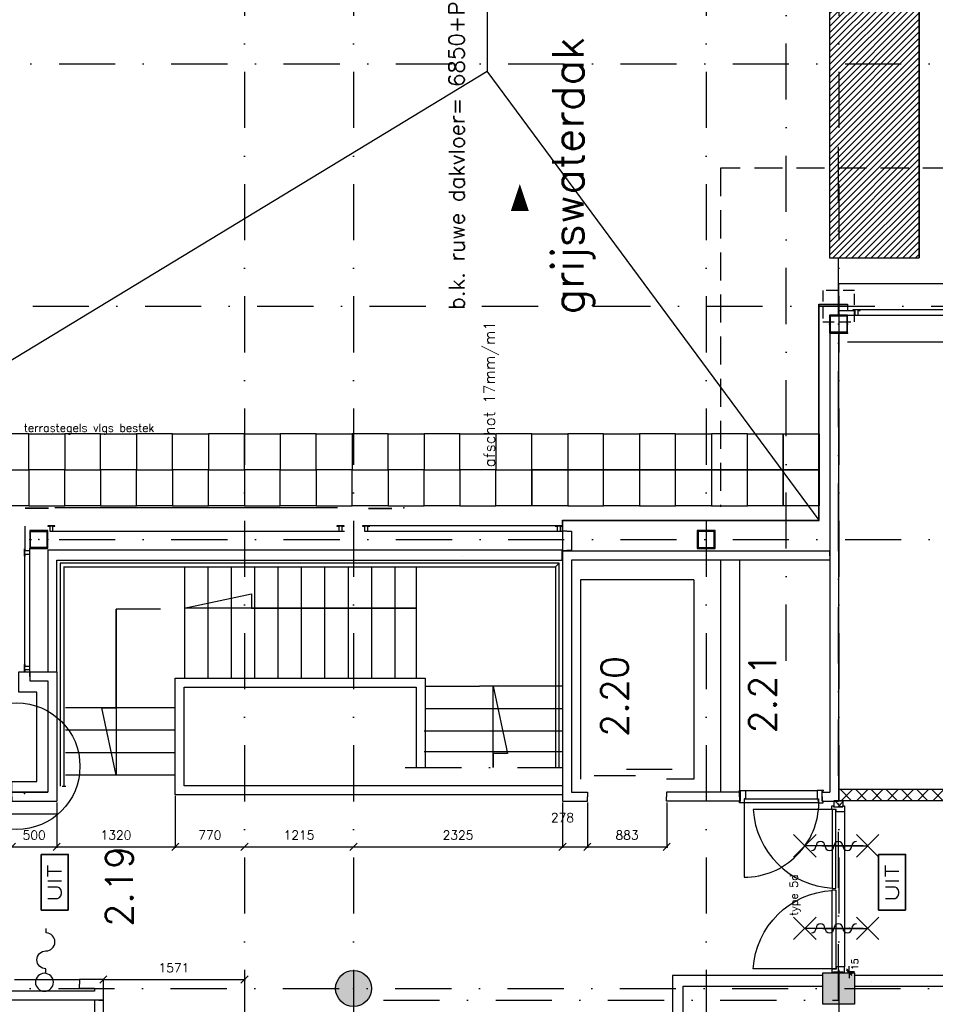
# Model space of a CAD drawing. Extents: x -33346 to 151546, y -8083 to 129543.
# Tile 30 of 68: x 40265 to 50458, y 37471 to 48437. Entities that reach past the tile are written whole.
import ezdxf
from ezdxf.enums import TextEntityAlignment as Align

# ---------------------------------------------------------------- set-up
doc = ezdxf.new("R2010")
doc.units = 0
doc.header["$LTSCALE"] = 50
doc.header["$MEASUREMENT"] = 0
doc.header["$PDSIZE"] = -1
for name, pattern in [('DASHDOT', [25, 12.5, -6.25, 0, -6.25]), ('DASHED', [0.75, 0.5, -0.25]), ('HIDDEN', [9.375, 6.25, -3.125]), ('XREF2$0$DASHDOT', [25, 12.5, -6.25, 0, -6.25])]:
    doc.linetypes.add(name, pattern=pattern)
doc.layers.get('0').update_dxf_attribs({"linetype": 'CONTINUOUS'})
doc.layers.get('DEFPOINTS').update_dxf_attribs({"linetype": 'CONTINUOUS'})
for name, color, linetype in [('1', 7, 'CONTINUOUS'), ('_BESTAAND_ONGEWIJZIGD', 8, 'CONTINUOUS'), ('_BRANDCOMPART', 6, 'DASHDOT'), ('_DETAILNUMMERS', 4, 'CONTINUOUS'), ('_KOLOMBESTAAND', 212, 'CONTINUOUS'), ('A--01A1_ACEER', 1, 'CONTINUOUS'), ('A--A22--_F123-', 9, 'CONTINUOUS'), ('A--A28--_F-2--', 7, 'CONTINUOUS'), ('A--L$7A1-_STRAMIEN', 1, 'CONTINUOUS'), ('A--L02-A3-_LOGO', 3, 'CONTINUOUS'), ('A--L21--', 3, 'CONTINUOUS'), ('A--L21A4_BUITENWAND', 4, 'CONTINUOUS'), ('A--L22--_F-2--', 7, 'CONTINUOUS'), ('A--L22--SOLID', 111, 'CONTINUOUS'), ('A--L22A1_BINNENWAND', 1, 'CONTINUOUS'), ('A--L27A1_DAKEN', 1, 'CONTINUOUS'), ('A--L28--', 7, 'CONTINUOUS'), ('A--L28--_F-2--', 7, 'CONTINUOUS'), ('A--L32--', 7, 'CONTINUOUS'), ('A--L32--_F-23-', 2, 'CONTINUOUS'), ('A--L32--_F123-', 1, 'CONTINUOUS'), ('A--L32--_F123-DRAAIR', 7, 'CONTINUOUS'), ('A--L56--', 7, 'CONTINUOUS'), ('A--L56--_F123-', 7, 'CONTINUOUS'), ('A--L63--', 7, 'CONTINUOUS'), ('A--L63--_F123-', 7, 'CONTINUOUS'), ('A--L65--', 7, 'CONTINUOUS'), ('A--L65--_F-23-', 7, 'CONTINUOUS'), ('A--L65--_F123-', 7, 'CONTINUOUS'), ('A--M$1A-_F123-', 1, 'CONTINUOUS'), ('A--M1$A-_F123-', 1, 'CONTINUOUS'), ('A--T$1A-18_TEKST', 1, 'CONTINUOUS'), ('A--T$1A-_F123-_RNR', 4, 'CONTINUOUS'), ('A--T01A-25_TEKST', 2, 'CONTINUOUS'), ('A--T01A-35_TEKST', 3, 'CONTINUOUS'), ('A--T01A-70_TEKST', 5, 'CONTINUOUS'), ('A--T63--_F123-', 1, 'CONTINUOUS'), ('L1', 1, 'CONTINUOUS'), ('TEKST_KOZIJNMERK', 2, 'CONTINUOUS'), ('X--LR---_CP', 7, 'CONTINUOUS'), ('XREF2$0$A--L$7A-_STRAMIEN', 1, 'XREF2$0$DASHDOT'), ('XREF2$0$A--L$7AC3-_STRAMIE', 3, 'XREF2$0$DASHDOT'), ('XREF2$0$A--T$7A8-_STRAMIEN', 8, 'XREF2$0$DASHDOT')]:
    doc.layers.add(name, color=color, linetype=linetype)
doc.styles.add('ALFA-0_25', font='ROMANS')
doc.styles.add('B-01', font='SIMPLEX.SHX', dxfattribs={"width": 0.8, "height": 4.5})
doc.styles.add('HIEMSTRA', font='romans.shx')
doc.linetypes.add('BATTING', pattern='A,0.0001,-0.1,[134,ltypeshp.shx,S=0.1,R=0,X=-0.1,Y=0],-0.2,[134,ltypeshp.shx,S=0.1,R=180,X=0.1,Y=0],-0.1', length=0.4001)
doc.dimstyles.get("Standard").update_dxf_attribs({"dimscale": 40, "dimtxt": 2.5, "dimasz": 2, "dimexe": 0.3, "dimexo": 0.3, "dimgap": 2, "dimtad": 1, "dimdec": 0, "dimzin": 0, "dimtxsty": 'HIEMSTRA', "dimblk1": 'OBLIQUE', "dimblk2": 'OBLIQUE', "dimsah": 1, "dimcen": -0.09, "dimdle": 0.3, "dimse1": 1, "dimclrd": 2, "dimclre": 2, "dimclrt": 3, "dimazin": 3, "dimtfac": 1, "dimtdec": 4, "dimtofl": 0, "dimtmove": 0, "dimatfit": 3, "dimtvp": 625, "dimtolj": 1, "dimtzin": 0})
doc.dimstyles.new('STANDARD$0', dxfattribs={"dimscale": 50, "dimtxt": 2.5, "dimasz": 2, "dimexe": 2, "dimexo": 0, "dimgap": 2, "dimtad": 1, "dimdec": 0, "dimzin": 0, "dimtxsty": 'ALFA-0_25', "dimblk1": 'OBLIQUE', "dimblk2": 'OBLIQUE', "dimsah": 1, "dimcen": -3, "dimdle": 2, "dimclrd": 1, "dimclre": 1, "dimclrt": 2, "dimazin": 3, "dimtfac": 0.666667, "dimtofl": 0, "dimtmove": 0, "dimatfit": 3, "dimtvp": 0.833333, "dimtolj": 1, "dimtzin": 0})

# ---------------------------------------------------------------- blocks, each defined once
blk = doc.blocks.new('DR_830BE')
at = {"layer": '_BESTAAND_ONGEWIJZIGD'}
blk.add_line((67, 0), (865, 0), dxfattribs=at)
for points in [[(0, -9), (0, 0), (67, 0), (67, -94), (52, -94), (52, -139), (0, -139), (0, -121), (12, -121), (12, -9), (0, -9)], [(932, -9), (932, 0), (865, 0), (865, -94), (880, -94), (880, -139), (932, -139), (932, -121), (920, -121), (920, -9), (932, -9)]]:
    blk.add_lwpolyline(points, close=True, dxfattribs=at)
at = {"layer": '_BESTAAND_ONGEWIJZIGD', "linetype": 'CONTINUOUS'}
blk.add_lwpolyline([(54, -96), (54, -136), (880, -136), (877, -96), (54, -96)], close=True, dxfattribs=at)
blk.add_lwpolyline([(54, -136), (54, -966, 0.414214), (884, -136)], format="xyb", dxfattribs=at)
at = {"layer": 'A--L32--_F-23-', "color": 2, "linetype": 'CONTINUOUS'}
blk.add_lwpolyline([(54, -96), (54, -136), (880, -136), (877, -96), (54, -96)], close=True, dxfattribs=at)
at = {"layer": 'X--LR---_CP', "linetype": 'CONTINUOUS'}
blk.add_point((0, 0), dxfattribs=at)
blk.add_point((0, 0), dxfattribs=at)
at = {"layer": 'X--LR---_CP', "color": 1, "linetype": 'CONTINUOUS'}
blk.add_point((932, 0), dxfattribs=at)
blk.add_point((932, 0), dxfattribs=at)
blk.add_point((932, 0), dxfattribs=at)
blk = doc.blocks.new('*U939')
at = {"layer": 'A--L21--', "color": 8, "linetype": 'CONTINUOUS'}
for points in [[(-50, 50), (-50, 50), (-1189, 50), (-1189, 50)], [(50, -50), (50, -50), (-1289, -50), (-1289, -50)]]:
    blk.add_lwpolyline(points, dxfattribs=at)
blk = doc.blocks.new('*U938')
at = {"layer": 'A--L21--', "color": 8, "linetype": 'CONTINUOUS'}
for points in [[(50, 50), (50, 50), (-217, 50), (-217, 0)], [(-50, -50), (-50, -50), (-217, -50), (-217, 0)]]:
    blk.add_lwpolyline(points, dxfattribs=at)
blk = doc.blocks.new('*U935')
at = {"layer": 'A--L21--', "color": 8, "linetype": 'CONTINUOUS'}
for points in [[(50, 50), (50, 50), (50, -180), (50, -180)], [(-50, -50), (-50, -50), (-50, -80), (-50, -80)]]:
    blk.add_lwpolyline(points, dxfattribs=at)
blk = doc.blocks.new('*U928')
at = {"layer": 'A--L21--', "color": 8, "linetype": 'CONTINUOUS'}
for points in [[(0, 0), (-50, 0), (-50, -1054), (0, -1054)], [(0, 0), (50, 0), (50, -1054), (0, -1054)]]:
    blk.add_lwpolyline(points, dxfattribs=at)
blk = doc.blocks.new('*U921')
at = {"layer": 'A--L21--', "color": 8, "linetype": 'CONTINUOUS'}
for points in [[(50, 50), (50, 50), (228, 50), (228, 0)], [(-50, -50), (-50, -50), (228, -50), (228, 0)]]:
    blk.add_lwpolyline(points, dxfattribs=at)
blk = doc.blocks.new('*U920')
at = {"layer": 'A--L21--', "color": 8, "linetype": 'CONTINUOUS'}
for points in [[(0, 0), (0, 50), (-810, 50), (-810, 0)], [(0, 0), (0, -50), (-810, -50), (-810, 0)]]:
    blk.add_lwpolyline(points, dxfattribs=at)
blk = doc.blocks.new('*U919')
at = {"layer": 'A--L21--', "color": 8, "linetype": 'CONTINUOUS'}
for points in [[(-50, 50), (-50, 50), (-50, -2735), (-50, -2735)], [(50, -50), (50, -50), (50, -2635), (50, -2635)]]:
    blk.add_lwpolyline(points, dxfattribs=at)
blk = doc.blocks.new('*U918')
at = {"layer": 'A--L21--', "color": 8, "linetype": 'CONTINUOUS'}
for points in [[(0, 0), (0, 50), (-2975, 50), (-2975, 50)], [(0, 0), (0, -50), (-2875, -50), (-2875, -50)]]:
    blk.add_lwpolyline(points, dxfattribs=at)
blk = doc.blocks.new('*U917')
at = {"layer": 'A--L21--', "color": 8, "linetype": 'CONTINUOUS'}
for points in [[(0, 0), (0, 50), (400, 50), (400, 50)], [(0, 0), (0, -50), (500, -50), (500, -50)]]:
    blk.add_lwpolyline(points, dxfattribs=at)
blk = doc.blocks.new('*U916')
at = {"layer": 'A--L21--', "color": 8, "linetype": 'CONTINUOUS'}
for points in [[(50, 50), (50, 50), (50, -1390), (50, -1390)], [(-50, -50), (-50, -50), (-50, -1290), (-50, -1290)]]:
    blk.add_lwpolyline(points, dxfattribs=at)
blk = doc.blocks.new('*U915')
at = {"layer": 'A--L21--', "color": 8, "linetype": 'CONTINUOUS'}
for points in [[(0, 0), (0, 50), (300, 50), (300, 50)], [(0, 0), (0, -50), (200, -50), (200, -50)]]:
    blk.add_lwpolyline(points, dxfattribs=at)
blk = doc.blocks.new('6432')
at = {"layer": '1', "color": 1, "linetype": 'CONTINUOUS'}
blk.add_line((0, 0), (0, 80), dxfattribs=at)
at = {"layer": '_BESTAAND_ONGEWIJZIGD', "linetype": 'CONTINUOUS'}
blk.add_lwpolyline([(0, 0), (-4, 0), (-4, 22), (-57, 22), (-57, 58), (-4, 58), (-4, 80), (0, 80)], close=True, dxfattribs=at)
blk = doc.blocks.new('*U914')
at = {"layer": 'A--L21--', "color": 8, "linetype": 'CONTINUOUS'}
for points in [[(0, 0), (-50, 0), (-50, -216), (0, -216)], [(0, 0), (50, 0), (50, -216), (0, -216)]]:
    blk.add_lwpolyline(points, dxfattribs=at)
blk = doc.blocks.new('*U913')
at = {"layer": 'A--L21--', "color": 8, "linetype": 'CONTINUOUS'}
for points in [[(-50, 0), (-50, 0), (-50, -2635), (-50, -2635)], [(50, 0), (50, 0), (50, -2735), (50, -2735)]]:
    blk.add_lwpolyline(points, dxfattribs=at)
blk = doc.blocks.new('*U912')
at = {"layer": 'A--L21--', "color": 8, "linetype": 'CONTINUOUS'}
for points in [[(0, 0), (-50, 0), (-50, -2480), (-50, -2480)], [(0, 0), (50, 0), (50, -2480), (50, -2480)]]:
    blk.add_lwpolyline(points, dxfattribs=at)
blk = doc.blocks.new('*U902')
at = {"layer": 'A--L21--', "color": 8, "linetype": 'CONTINUOUS'}
for points in [[(0, 0), (0, 50), (85, 50), (85, 50)], [(0, 0), (0, -50), (185, -50), (185, -50)]]:
    blk.add_lwpolyline(points, dxfattribs=at)
blk = doc.blocks.new('Q060089-')
at = {"layer": 'A--L63--_F123-', "color": 1, "linetype": 'CONTINUOUS'}
blk.add_lwpolyline([(0, 0), (0, 300), (620, 300), (620, 0)], close=True, dxfattribs=at)
at = {"layer": 'X--LR---_CP'}
blk.add_point((620, 0), dxfattribs=at)
blk.add_point((620, 0), dxfattribs=at)
blk.add_point((620, 0), dxfattribs=at)
at = {"layer": 'A--T63--_F123-', "style": 'ALFA-0_25', "width": 1.279785}
blk.add_text('UIT', height=150, dxfattribs=at).set_placement((96, 73), (508, 73), align=Align.FIT)
at = {"layer": 'A--L63--_F123-', "linetype": 'CONTINUOUS'}
mesh = blk.add_polyface(dxfattribs=at)
corners = [(0, 0), (0, 300), (620, 300), (620, 0)]
mesh.append_faces([[corners[k] for k in face] for face in [(0, 1, 1, 1), (1, 2, 2, 2), (2, 3, 3, 3), (3, 0, 0, 0)]])
mesh.append_faces([[corners[k] for k in face] for face in [(0, 3, 2, 1)]], dxfattribs={"vtx0": -1, "vtx1": -1, "vtx2": -1, "vtx3": -1})
blk = doc.blocks.new('S060204-')
at = {"layer": 'A--L65--_F-23-', "color": 255}
blk.add_circle((0, 0), 0.0123, dxfattribs=at)
at = {"layer": 'A--L65--_F123-', "color": 1, "linetype": 'CONTINUOUS'}
for points in [[(-1.25, 6.25), (1.25, 3.75)], [(1.25, 6.25), (-1.25, 3.75)], [(0, 0), (0, 5)]]:
    blk.add_lwpolyline(points, dxfattribs=at)
blk = doc.blocks.new('S060205A')
at = {"layer": 'A--L65--_F-23-', "color": 255}
blk.add_circle((0, -0.0123), 0.0123, dxfattribs=at)
at = {"layer": 'A--L65--_F123-', "color": 1, "linetype": 'CONTINUOUS'}
for points in [[(-0.5, 5.7377, 0.41), (0, 5.2377)], [(0, 4.2377, 1), (0, 5.2377)], [(0, 4.2377, 1), (0, 3.2377)], [(0, 2.2377, 1), (0, 1.2377)], [(0, 2.2377, 1), (0, 3.2377)], [(0.5, 0.7377, 0.41), (0, 1.2377)]]:
    blk.add_lwpolyline(points, format="xyb", dxfattribs=at)
blk.add_lwpolyline([(0, -0.0123), (0, 6.2377)], dxfattribs=at)
at = {"layer": 'A--L65--', "xscale": -1}
blk.add_blockref('S060204-', (0, 1.4877), dxfattribs=at)
blk.add_blockref('S060204-', (0, 1.4877), dxfattribs=at)
at = {"layer": 'A--L65--', "rotation": 180}
blk.add_blockref('S060204-', (0, 4.4877), dxfattribs=at)
blk.add_blockref('S060204-', (0, 4.4877), dxfattribs=at)
blk = doc.blocks.new('S050123-')
at = {"layer": 'A--L56--_F123-', "color": 1, "linetype": 'CONTINUOUS'}
blk.add_lwpolyline([(0, -0.33, 1), (4, -0.33, 1)], format="xyb", close=True, dxfattribs=at)
blk.add_lwpolyline([(4, -0.66), (5, -0.66, -1), (9, -0.66, 0.98), (13, -0.74), (14, -0.74)], format="xyb", dxfattribs=at)
blk = doc.blocks.new('_OBLIQUE')
at = {"color": 0, "linetype": 'BYBLOCK'}
blk.add_line((-0.5, -0.5), (0.5, 0.5), dxfattribs=at)
blk = doc.blocks.new('*D126')
at = {"color": 2, "linetype": 'BYBLOCK'}
for p, q in [((40677, 39720), (40677, 39213)), ((40165, 39225), (40689, 39225))]:
    blk.add_line(p, q, dxfattribs=at)
at = {"layer": 'DEFPOINTS', "color": 0, "linetype": 'BYBLOCK'}
for p in [(40177, 39732), (40677, 39732), (40677, 39225)]:
    blk.add_point(p, dxfattribs=at)
at = {"color": 2, "linetype": 'BYBLOCK', "xscale": 80, "yscale": 80, "zscale": 80, "rotation": 180}
blk.add_blockref('_OBLIQUE', (40177, 39225), dxfattribs=at)
at = {"color": 2, "linetype": 'BYBLOCK', "xscale": 80, "yscale": 80, "zscale": 80}
blk.add_blockref('_OBLIQUE', (40677, 39225), dxfattribs=at)
at = {"color": 3, "linetype": 'BYBLOCK', "insert": (40427, 39355), "char_height": 100, "attachment_point": 5, "style": 'HIEMSTRA'}
blk.add_mtext('\\A1;500', dxfattribs=at)
blk = doc.blocks.new('*D127')
at = {"color": 2, "linetype": 'BYBLOCK'}
for p, q in [((41997, 39791), (41997, 39213)), ((40665, 39225), (42009, 39225))]:
    blk.add_line(p, q, dxfattribs=at)
at = {"layer": 'DEFPOINTS', "color": 0, "linetype": 'BYBLOCK'}
for p in [(41997, 39803), (40677, 39225), (41997, 39225)]:
    blk.add_point(p, dxfattribs=at)
at = {"color": 2, "linetype": 'BYBLOCK', "xscale": 80, "yscale": 80, "zscale": 80, "rotation": 180}
blk.add_blockref('_OBLIQUE', (40677, 39225), dxfattribs=at)
at = {"color": 2, "linetype": 'BYBLOCK', "xscale": 80, "yscale": 80, "zscale": 80}
blk.add_blockref('_OBLIQUE', (41997, 39225), dxfattribs=at)
at = {"color": 3, "linetype": 'BYBLOCK', "insert": (41337, 39355), "char_height": 100, "attachment_point": 5, "style": 'HIEMSTRA'}
blk.add_mtext('\\A1;1320', dxfattribs=at)
blk = doc.blocks.new('*D128')
at = {"color": 2, "linetype": 'BYBLOCK'}
blk.add_line((41985, 39225), (42779, 39225), dxfattribs=at)
at = {"layer": 'DEFPOINTS', "color": 0, "linetype": 'BYBLOCK'}
for p in [(41997, 39225), (42767, 39225), (42767, 39225)]:
    blk.add_point(p, dxfattribs=at)
at = {"color": 2, "linetype": 'BYBLOCK', "xscale": 80, "yscale": 80, "zscale": 80, "rotation": 180}
blk.add_blockref('_OBLIQUE', (41997, 39225), dxfattribs=at)
at = {"color": 2, "linetype": 'BYBLOCK', "xscale": 80, "yscale": 80, "zscale": 80}
blk.add_blockref('_OBLIQUE', (42767, 39225), dxfattribs=at)
at = {"color": 3, "linetype": 'BYBLOCK', "insert": (42382, 39355), "char_height": 100, "attachment_point": 5, "style": 'HIEMSTRA'}
blk.add_mtext('\\A1;770', dxfattribs=at)
blk = doc.blocks.new('*D129')
at = {"color": 2, "linetype": 'BYBLOCK'}
blk.add_line((42755, 39225), (43994, 39225), dxfattribs=at)
at = {"layer": 'DEFPOINTS', "color": 0, "linetype": 'BYBLOCK'}
for p in [(42767, 39225), (43982, 39225), (43982, 39225)]:
    blk.add_point(p, dxfattribs=at)
at = {"color": 2, "linetype": 'BYBLOCK', "xscale": 80, "yscale": 80, "zscale": 80, "rotation": 180}
blk.add_blockref('_OBLIQUE', (42767, 39225), dxfattribs=at)
at = {"color": 2, "linetype": 'BYBLOCK', "xscale": 80, "yscale": 80, "zscale": 80}
blk.add_blockref('_OBLIQUE', (43982, 39225), dxfattribs=at)
at = {"color": 3, "linetype": 'BYBLOCK', "insert": (43375, 39355), "char_height": 100, "attachment_point": 5, "style": 'HIEMSTRA'}
blk.add_mtext('\\A1;1215', dxfattribs=at)
blk = doc.blocks.new('*D130')
at = {"color": 2, "linetype": 'BYBLOCK'}
for p, q in [((46307, 39720), (46307, 39213)), ((43970, 39225), (46319, 39225))]:
    blk.add_line(p, q, dxfattribs=at)
at = {"layer": 'DEFPOINTS', "color": 0, "linetype": 'BYBLOCK'}
for p in [(46307, 39732), (43982, 39225), (46307, 39225)]:
    blk.add_point(p, dxfattribs=at)
at = {"color": 2, "linetype": 'BYBLOCK', "xscale": 80, "yscale": 80, "zscale": 80, "rotation": 180}
blk.add_blockref('_OBLIQUE', (43982, 39225), dxfattribs=at)
at = {"color": 2, "linetype": 'BYBLOCK', "xscale": 80, "yscale": 80, "zscale": 80}
blk.add_blockref('_OBLIQUE', (46307, 39225), dxfattribs=at)
at = {"color": 3, "linetype": 'BYBLOCK', "insert": (45145, 39355), "char_height": 100, "attachment_point": 5, "style": 'HIEMSTRA'}
blk.add_mtext('\\A1;2325', dxfattribs=at)
blk = doc.blocks.new('*D131')
at = {"color": 2, "linetype": 'BYBLOCK'}
for p, q in [((46585, 39720), (46585, 39213)), ((46295, 39225), (46585, 39225))]:
    blk.add_line(p, q, dxfattribs=at)
at = {"layer": 'DEFPOINTS', "color": 0, "linetype": 'BYBLOCK'}
for p in [(46307, 39732), (46585, 39732), (46585, 39225)]:
    blk.add_point(p, dxfattribs=at)
at = {"color": 2, "linetype": 'BYBLOCK', "xscale": 80, "yscale": 80, "zscale": 80, "rotation": 180}
blk.add_blockref('_OBLIQUE', (46307, 39225), dxfattribs=at)
at = {"color": 2, "linetype": 'BYBLOCK', "xscale": 80, "yscale": 80, "zscale": 80}
blk.add_blockref('_OBLIQUE', (46585, 39225), dxfattribs=at)
at = {"color": 3, "linetype": 'BYBLOCK', "insert": (46307, 39550), "char_height": 100, "attachment_point": 5, "style": 'HIEMSTRA'}
blk.add_mtext('\\A1;278', dxfattribs=at)
blk = doc.blocks.new('*D132')
at = {"color": 2, "linetype": 'BYBLOCK'}
for p, q in [((47468, 39720), (47468, 39213)), ((46573, 39225), (47480, 39225))]:
    blk.add_line(p, q, dxfattribs=at)
at = {"layer": 'DEFPOINTS', "color": 0, "linetype": 'BYBLOCK'}
for p in [(46585, 39732), (47468, 39732), (47468, 39225)]:
    blk.add_point(p, dxfattribs=at)
at = {"color": 2, "linetype": 'BYBLOCK', "xscale": 80, "yscale": 80, "zscale": 80, "rotation": 180}
blk.add_blockref('_OBLIQUE', (46585, 39225), dxfattribs=at)
at = {"color": 2, "linetype": 'BYBLOCK', "xscale": 80, "yscale": 80, "zscale": 80}
blk.add_blockref('_OBLIQUE', (47468, 39225), dxfattribs=at)
at = {"color": 3, "linetype": 'BYBLOCK', "insert": (47026, 39355), "char_height": 100, "attachment_point": 5, "style": 'HIEMSTRA'}
blk.add_mtext('\\A1;883', dxfattribs=at)
blk = doc.blocks.new('*D133')
at = {"color": 2, "linetype": 'BYBLOCK'}
blk.add_line((41184, 37747), (42779, 37747), dxfattribs=at)
at = {"layer": 'DEFPOINTS', "color": 0, "linetype": 'BYBLOCK'}
for p in [(41196, 37747), (42767, 37747), (42767, 37747)]:
    blk.add_point(p, dxfattribs=at)
at = {"color": 2, "linetype": 'BYBLOCK', "xscale": 80, "yscale": 80, "zscale": 80, "rotation": 180}
blk.add_blockref('_OBLIQUE', (41196, 37747), dxfattribs=at)
at = {"color": 2, "linetype": 'BYBLOCK', "xscale": 80, "yscale": 80, "zscale": 80}
blk.add_blockref('_OBLIQUE', (42767, 37747), dxfattribs=at)
at = {"color": 3, "linetype": 'BYBLOCK', "insert": (41982, 37877), "char_height": 100, "attachment_point": 5, "style": 'HIEMSTRA'}
blk.add_mtext('\\A1;1571', dxfattribs=at)
blk = doc.blocks.new('XREF2')
at = {"layer": 'XREF2$0$A--L$7A-_STRAMIEN'}
blk.add_line((-26819.938, 9050), (-26819.938, 63335.256), dxfattribs=at)
at = {"layer": 'XREF2$0$A--L$7AC3-_STRAMIE'}
blk.add_line((-66174.285, 5400), (-500, 5400), dxfattribs=at)
at = {"layer": 'XREF2$0$A--T$7A8-_STRAMIEN', "color": 8}
for p, q in [((-32849.938, 28110.192), (-32849.938, -5393.534)), ((-31634.938, 28110.192), (-31634.938, -7328.621)), ((-27709.938, 28110.192), (-27709.938, -5393.534)), ((-26234.938, 28110.192), (-26234.938, -7375.62)), ((-66167.142, 15700), (-500, 15700)), ((-108962.956, 13000), (-500, 13000)), ((-66167.142, 10400), (-540.602, 10400))]:
    blk.add_line(p, q, dxfattribs=at)
blk = doc.blocks.new('KOL_ROND')
at = {"layer": 'A--L21--'}
blk.add_circle((0, 0), 200, dxfattribs=at)
at = {"layer": 'X--LR---_CP', "color": 1}
blk.add_point((0, 0), dxfattribs=at)
blk.add_point((0, 0), dxfattribs=at)
at = {"layer": 'X--LR---_CP'}
blk.add_point((0, 0), dxfattribs=at)
blk = doc.blocks.new('Q020593-')
at = {"layer": 'A--A28--_F-2--', "color": 3, "linetype": 'CONTINUOUS'}
for points in [[(-90, 90), (-100, -100), (-100, 100)], [(-90, 90), (-100, 100), (100, 100)], [(-90, 90), (-90, -90), (-100, -100)], [(100, 100), (90, 90), (-90, 90)], [(100, 100), (100, -100), (90, 90)], [(100, -100), (90, -90), (90, 90)], [(100, -100), (-100, -100), (-90, -90)], [(100, -100), (-90, -90), (90, -90)]]:
    blk.add_solid(points, dxfattribs=at)
at = {"layer": 'A--L28--_F-2--', "color": 3, "linetype": 'CONTINUOUS'}
blk.add_lwpolyline([(-100, -100), (-90, -90), (-90, 90), (90, 90), (90, -90), (-90, -90), (-100, -100), (100, -100), (100, 100), (-100, 100)], close=True, dxfattribs=at)
at = {"layer": 'X--LR---_CP', "color": 4, "linetype": 'CONTINUOUS'}
for p in [(-100, 0), (0, 0), (100, 0)]:
    blk.add_point(p, dxfattribs=at)
blk = doc.blocks.new('TYPE_5D')
at = {"layer": 'A--L32--_F-23-'}
for points in [[(-1861, 51), (-1861, 69), (-1794, 69), (-1794, -24), (-1819, -24), (-1819, -70), (-1861, -70), (-1861, -52), (-1849, -52), (-1849, 51), (-1861, 51)], [(0, 51), (0, 69), (-67, 69), (-67, -24), (-42, -24), (-42, -70), (0, -70), (0, -52), (-12, -52), (-12, 51), (0, 51)], [(-1817, -26), (-1817, -66), (-937, -66), (-940, -26), (-1817, -26)], [(-44, -26), (-44, -66), (-924, -66), (-921, -26), (-44, -26)]]:
    blk.add_lwpolyline(points, close=True, dxfattribs=at)
at = {"layer": 'A--L32--_F123-', "color": 1}
blk.add_line((-1794, 69), (-67, 69), dxfattribs=at)
at = {"layer": 'A--L32--_F123-DRAAIR', "color": 1}
for points in [[(-1817, -66), (-1817, -946, 0.381848), (-944, -66)], [(-44, -66), (-44, -946, -0.381848), (-917, -66)]]:
    blk.add_lwpolyline(points, format="xyb", dxfattribs=at)
blk = doc.blocks.new('A$C786D09E9')
at = {"layer": 'A--L32--_F123-', "color": 1, "rotation": 90}
blk.add_blockref('TYPE_5D', (70, 1861), dxfattribs=at)
blk = doc.blocks.new('*U557')
at = {"layer": 'A--A22--_F123-', "linetype": 'CONTINUOUS'}
h = blk.add_hatch(dxfattribs=at)
h.set_pattern_fill('ALFAKRS', color=256, scale=120, style=0)
h.set_pattern_definition([(45, (-49379.31, -39736.86), (-84.85281, 84.85281), []), (135, (-49379.31, -39736.86), (-84.85281, -84.85281), [])])
h.paths.add_polyline_path([(0, 0), (50, 0), (50, -66), (0, -66), (-50, -66), (-50, 0)])
at = {"layer": 'A--L22--_F-2--', "color": 2, "linetype": 'CONTINUOUS'}
for points in [[(0, 0), (-50, 0), (-50, -66), (0, -66)], [(0, 0), (50, 0), (50, -66), (0, -66)]]:
    blk.add_lwpolyline(points, dxfattribs=at)
blk = doc.blocks.new('*D451')
at = {"color": 1, "linetype": 'BYBLOCK'}
for p, q in [((49482, 37837), (49558, 37837)), ((49498, 37837), (49498, 37897)), ((49498, 37822), (49498, 37837)), ((49482, 37822), (49558, 37822)), ((49498, 37822), (49498, 37762))]:
    blk.add_line(p, q, dxfattribs=at)
at = {"layer": 'DEFPOINTS', "color": 0, "linetype": 'BYBLOCK'}
for p in [(49482, 37837), (49498, 37837), (49482, 37822)]:
    blk.add_point(p, dxfattribs=at)
at = {"color": 1, "linetype": 'BYBLOCK', "xscale": 60, "yscale": 60, "zscale": 60}
for p, rotation in [((49498, 37837), 270), ((49498, 37822), 90)]:
    blk.add_blockref('_OBLIQUE', p, dxfattribs=dict(at, rotation=rotation))
at = {"color": 2, "linetype": 'BYBLOCK', "insert": (49563, 37917), "char_height": 75, "attachment_point": 5, "rotation": 90, "style": 'ALFA-0_25'}
blk.add_mtext('\\A1;15', dxfattribs=at)

msp = doc.modelspace()

# ---------------------------------------------------------------- hatches: boundary and pattern name
at = {"layer": '_KOLOMBESTAAND'}
h = msp.add_hatch(color=256, dxfattribs=at)
edge = h.paths.add_edge_path()
edge.add_arc((43982, 37646.9), 200, 0, 360)
msp.add_hatch(color=256, dxfattribs=at).paths.add_polyline_path([(49557, 37821.9), (49557, 37471.9), (49207, 37471.9), (49207, 37821.9)])
at = {"layer": 'A--L$7A1-_STRAMIEN'}
h = msp.add_hatch(dxfattribs=at)
h.set_pattern_fill('ALFAKRS', color=256, scale=120, style=0)
h.set_pattern_definition([(45, (0, 0), (-84.85281, 84.85281), []), (135, (0, 0), (-84.85281, -84.85281), [])])
h.paths.add_polyline_path([(51965.2, 39862.4), (49382.4, 39862.4), (49382.2, 39742.4), (51965.2, 39742.4)])
at = {"layer": 'A--L02-A3-_LOGO'}
h = msp.add_hatch(dxfattribs=at)
h.set_pattern_fill('ALFALINE', color=1, scale=50, style=0)
h.set_pattern_definition([(45, (0, 0), (-35.35534, 35.35534), [])])
h.paths.add_polyline_path([(41672.8, 92453.4), (41671.1, 91422.1), (49280.1, 89388.2), (49280.1, 45782.7), (50280.1, 45782.7), (50280.1, 90149.5)])

# ---------------------------------------------------------------- linework, layer by layer
at = {"layer": '_BESTAAND_ONGEWIJZIGD'}
for p, q in [((51922.5, 45203.8), (49620.2, 45203.8)), ((49598.2, 45146.8), (51944.5, 45146.8)), ((43802.2, 42998.9), (40657.2, 42998.9)), ((46232.2, 42799), (44162.2, 42799)), ((40617.2, 42741.9), (43882.2, 42741.9)), ((44122.2, 42742), (46312.2, 42742)), ((40320.2, 42466.9), (40320.2, 41256.9)), ((40377.2, 41171.9), (40377.2, 42546.9)), ((45938.5, 42527.5), (43048, 42527.5)), ((45193.2, 42462.8), (45193.2, 42462.8)), ((40677.3, 42417.5), (46302.3, 42417.5)), ((40716.7, 42384.4), (40716.7, 39901.9)), ((40756.7, 42346.9), (40756.7, 39901.9)), ((42100, 42344.4), (42100, 41102.5)), ((42360, 42344.4), (42360, 41102.5)), ((42620, 42344.4), (42620, 41102.5)), ((42880, 42344.4), (42880, 41102.5)), ((43140, 42344.4), (43140, 41102.5)), ((43400, 42344.4), (43400, 41102.5)), ((43660, 42344.4), (43660, 41102.5)), ((43920, 42344.4), (43920, 41102.5)), ((44180, 42344.4), (44180, 41102.5)), ((44440, 42344.4), (44440, 41102.5)), ((44680, 42344.4), (44680, 41102.5)), ((41830.8, 41872.5), (41337.5, 41872.5)), ((41337.5, 41872.5), (41337.5, 40022.5)), ((45591.4, 41048.8), (45591.4, 41048.8)), ((44780, 41012.5), (45385, 41012.5)), ((46302.5, 41012.5), (45385, 41012.5)), ((41997.5, 40772.5), (40776.5, 40772.5)), ((46302.5, 40762.5), (44780, 40762.5)), ((41997.5, 40522.5), (40776.3, 40522.5)), ((46302.5, 40512.5), (44767.5, 40512.5)), ((41997.5, 40272.5), (40776.1, 40272.5)), ((46302.5, 40282.5), (44767.5, 40282.5)), ((41997.5, 40022.5), (40775.9, 40022.5)), ((40737.6, 39901.9), (40777.6, 39901.9))]:
    msp.add_line(p, q, dxfattribs=at)
at = {"layer": '_BESTAAND_ONGEWIJZIGD', "linetype": 'CONTINUOUS'}
for p, q in [((40585.2, 42994.9), (40324.2, 42994.9)), ((40585.2, 42991.9), (40324.2, 42991.9)), ((44146.9, 42994.9), (44407.9, 42994.9)), ((44146.9, 42991.9), (44407.9, 42991.9)), ((40324.2, 42535), (40324.2, 42794.9)), ((40327.2, 42535), (40327.2, 42794.9)), ((48067.2, 42416.9), (48067.2, 39831.9)), ((48277.2, 42416.9), (48277.2, 39831.9)), ((40208.8, 37746.9), (40928.8, 37746.9))]:
    msp.add_line(p, q, dxfattribs=at)
at = {"layer": '_BESTAAND_ONGEWIJZIGD', "linetype": 'DASHDOT'}
msp.add_line((44557.2, 40107.2), (46307.2, 40107.2), dxfattribs=at)
at = {"layer": '_BESTAAND_ONGEWIJZIGD', "linetype": 'HIDDEN'}
msp.add_lwpolyline([(67037.3, 44220), (67037.3, 46782.5), (48067.3, 46782.5), (48067.3, 43012)], dxfattribs=at)
at = {"layer": '_BESTAAND_ONGEWIJZIGD'}
for points in [[(54607.2, 45146.8), (54782.2, 45146.8), (54782.2, 45496.1), (54607.2, 45496.1), (49557.2, 45496.1), (49382.2, 45496.1), (49382.2, 45146.8), (49556.7, 45146.8)], [(46310.2, 42744.9), (46310.2, 42859), (49165.2, 42859), (49165.2, 45263.8), (49479.2, 45263.8), (49479.2, 45196.1)], [(49556.7, 45146.8), (49556.7, 45196.1), (49382.2, 45196.1)], [(40756.7, 42344.4), (46230, 42344.4), (46270, 42384.4), (40716.7, 42384.4)], [(46230, 42344.4), (46230, 40107.2), (46270, 40107.2), (46270, 42384.4)], [(46307.2, 39802.5), (44780, 39802.5), (41997.5, 39802.5), (41997.5, 41102.5), (44780, 41102.5), (44780, 40107.2)], [(46307.2, 39902.5), (44680, 39902.5), (42097.5, 39902.5), (42097.5, 41002.5), (44680, 41002.5), (44680, 40107.2)]]:
    msp.add_lwpolyline(points, dxfattribs=at)
at = {"layer": '_BESTAAND_ONGEWIJZIGD', "linetype": 'CONTINUOUS'}
for points in [[(49620.2, 45203.8), (49540.2, 45203.8), (49540.2, 45199.8), (49562.2, 45199.8), (49562.2, 45146.8), (49598.2, 45146.8), (49598.2, 45199.8), (49620.2, 45199.8)], [(47807, 42546.9), (48007, 42546.9), (48007, 42746.9), (47807, 42746.9)], [(47807, 42546.9), (48007, 42546.9), (48007, 42746.9), (47807, 42746.9)], [(47817, 42556.9), (47997, 42556.9), (47997, 42736.9), (47817, 42736.9)], [(47817, 42556.9), (47997, 42556.9), (47997, 42736.9), (47817, 42736.9)], [(40377.2, 41171.9), (40377.2, 41071.9), (40577, 41071.9), (40577, 39831.9), (40177.2, 39831.9), (40177.2, 39951.9), (40457, 39951.9), (40457, 40948.2), (40257.2, 40948.2), (40257.2, 41171.9)]]:
    msp.add_lwpolyline(points, close=True, dxfattribs=at)
at = {"layer": '_BESTAAND_ONGEWIJZIGD'}
for points in [[(46302.3, 42417.5), (46302.3, 42527.5), (40677.3, 42527.5), (40677.3, 42527.5), (40677.3, 42527.5), (40577.3, 42527.5), (40577.3, 41171.9), (40577.3, 41171.9), (40577.3, 41171.9), (40677.3, 41171.9), (40677.3, 42417.5)], [(44680, 41882.5), (42096.2, 41882.5), (42846.2, 42041), (42846.2, 41882.5)], [(41337.5, 41872.5), (41337.5, 40022.5), (41179, 40772.5), (41337.5, 40772.5)], [(45534.7, 40107.2), (45537.8, 41012.5), (45696.3, 40262.5), (45535.2, 40262.5)]]:
    msp.add_lwpolyline(points, close=True, dxfattribs=at)
at = {"layer": '_BESTAAND_ONGEWIJZIGD', "linetype": 'CONTINUOUS'}
for p in [(44539.9, 42998.9), (44539.9, 42998.9), (40320.2, 39817.1), (40320.2, 39817.1)]:
    msp.add_point(p, dxfattribs=at)
at = {"layer": '_BRANDCOMPART'}
msp.add_line((49382.2, 42646.9), (49382, 47489.6), dxfattribs=at)
msp.add_lwpolyline([(44314, 31359), (44314, 37516.9), (49382, 37516.9), (49382.2, 42646.9)], dxfattribs=at)
at = {"layer": '_BRANDCOMPART', "color": 4, "linetype": 'BATTING', "ltscale": 10}
msp.add_lwpolyline([(33400.4, 39592.8), (40677, 39592.8)], dxfattribs=at)
at = {"layer": '_DETAILNUMMERS'}
msp.add_circle((40231.8, 40122.1), 704.5, dxfattribs=at)
at = {"layer": 'A--L21--'}
msp.add_line((52942, 44846.8), (49482.2, 44846.8), dxfattribs=at)
at = {"layer": 'A--L21--', "linetype": 'CONTINUOUS'}
msp.add_lwpolyline([(46307.2, 42744.9), (46307.2, 42862), (49162.2, 42862), (49162.2, 45266.8), (49482.2, 45266.8), (49482.2, 45196.1)], dxfattribs=at)
at = {"layer": 'A--L21--', "color": 2, "linetype": 'CONTINUOUS'}
for points in [[(51965.2, 39862.4), (49382.4, 39862.4), (49382.2, 39742.4), (51965.2, 39742.4)], [(47532.6, 37791.9), (47532.6, 37022.6), (45789.2, 37022.6), (45789.2, 36902.6), (47532.6, 36902.6), (47532.6, 32346.9), (47652.6, 32346.9), (47652.6, 37671.9), (47706.7, 37671.9), (49207.1, 37671.9), (49207.1, 37791.9), (47652.6, 37791.9)], [(51524.8, 37791.9), (49557, 37791.9), (49557, 37671.9), (51524.8, 37671.9)]]:
    msp.add_lwpolyline(points, close=True, dxfattribs=at)
at = {"layer": 'A--L21A4_BUITENWAND', "color": 2, "linetype": 'CONTINUOUS'}
msp.add_line((50280.1, 90149.5), (50280.1, 45782.7), dxfattribs=at)
at = {"layer": 'A--L22--SOLID'}
msp.add_point((49382, 45201.1), dxfattribs=at)
at = {"layer": 'A--L22A1_BINNENWAND'}
for points in [[(39966.1, 43823.5), (39966.1, 43423.5), (40366.1, 43423.5), (40366.1, 43823.5)], [(40766.1, 43823.5), (40766.1, 43423.5), (40366.1, 43423.5), (40366.1, 43823.5)], [(40766.1, 43823.5), (40766.1, 43423.5), (41166.1, 43423.5), (41166.1, 43823.5)], [(41566.1, 43823.5), (41566.1, 43423.5), (41166.1, 43423.5), (41166.1, 43823.5)], [(41566.1, 43823.5), (41566.1, 43423.5), (41966.1, 43423.5), (41966.1, 43823.5)], [(42366.1, 43823.5), (42366.1, 43423.5), (41966.1, 43423.5), (41966.1, 43823.5)], [(42366.1, 43823.5), (42366.1, 43423.5), (42766.1, 43423.5), (42766.1, 43823.5)], [(43166.1, 43823.5), (43166.1, 43423.5), (42766.1, 43423.5), (42766.1, 43823.5)], [(43166.1, 43823.5), (43166.1, 43423.5), (43566.1, 43423.5), (43566.1, 43823.5)], [(43966.1, 43823.5), (43966.1, 43423.5), (43566.1, 43423.5), (43566.1, 43823.5)], [(43966.1, 43823.5), (43966.1, 43423.5), (44366.1, 43423.5), (44366.1, 43823.5)], [(44766.1, 43823.5), (44766.1, 43423.5), (44366.1, 43423.5), (44366.1, 43823.5)], [(44766.1, 43823.5), (44766.1, 43423.5), (45166.1, 43423.5), (45166.1, 43823.5)], [(45566.1, 43823.5), (45566.1, 43423.5), (45166.1, 43423.5), (45166.1, 43823.5)], [(45566.1, 43823.5), (45566.1, 43423.5), (45966.1, 43423.5), (45966.1, 43823.5)], [(46366.1, 43823.5), (46366.1, 43423.5), (45966.1, 43423.5), (45966.1, 43823.5)], [(46366.1, 43823.5), (46366.1, 43423.5), (46766.1, 43423.5), (46766.1, 43823.5)], [(47166.1, 43823.5), (47166.1, 43423.5), (46766.1, 43423.5), (46766.1, 43823.5)], [(47166.1, 43823.5), (47166.1, 43423.5), (47566.1, 43423.5), (47566.1, 43823.5)], [(47966.1, 43823.5), (47966.1, 43423.5), (47566.1, 43423.5), (47566.1, 43823.5)], [(47966.1, 43823.5), (47966.1, 43423.5), (48366.1, 43423.5), (48366.1, 43823.5)], [(48766.1, 43823.5), (48766.1, 43423.5), (48366.1, 43423.5), (48366.1, 43823.5)], [(49166.1, 43823.5), (49166.1, 43423.5), (48766.1, 43423.5), (48766.1, 43823.5)], [(39966.1, 43023.5), (39966.1, 43423.5), (40366.1, 43423.5), (40366.1, 43023.5)], [(40766.1, 43023.5), (40766.1, 43423.5), (40366.1, 43423.5), (40366.1, 43023.5)], [(40766.1, 43023.5), (40766.1, 43423.5), (41166.1, 43423.5), (41166.1, 43023.5)], [(41566.1, 43023.5), (41566.1, 43423.5), (41166.1, 43423.5), (41166.1, 43023.5)], [(41566.1, 43023.5), (41566.1, 43423.5), (41966.1, 43423.5), (41966.1, 43023.5)], [(42366.1, 43023.5), (42366.1, 43423.5), (41966.1, 43423.5), (41966.1, 43023.5)], [(42366.1, 43023.5), (42366.1, 43423.5), (42766.1, 43423.5), (42766.1, 43023.5)], [(43166.1, 43023.5), (43166.1, 43423.5), (42766.1, 43423.5), (42766.1, 43023.5)], [(43166.1, 43023.5), (43166.1, 43423.5), (43566.1, 43423.5), (43566.1, 43023.5)], [(43966.1, 43023.5), (43966.1, 43423.5), (43566.1, 43423.5), (43566.1, 43023.5)], [(43966.1, 43023.5), (43966.1, 43423.5), (44366.1, 43423.5), (44366.1, 43023.5)], [(44766.1, 43023.5), (44766.1, 43423.5), (44366.1, 43423.5), (44366.1, 43023.5)], [(44766.1, 43023.5), (44766.1, 43423.5), (45166.1, 43423.5), (45166.1, 43023.5)], [(45566.1, 43023.5), (45566.1, 43423.5), (45166.1, 43423.5), (45166.1, 43023.5)], [(45566.1, 43023.5), (45566.1, 43423.5), (45966.1, 43423.5), (45966.1, 43023.5)], [(46366.1, 43423.5), (46366.1, 43023.5), (45966.1, 43023.5), (45966.1, 43423.5)], [(46366.1, 43423.5), (46366.1, 43023.5), (46766.1, 43023.5), (46766.1, 43423.5)], [(47166.1, 43423.5), (47166.1, 43023.5), (46766.1, 43023.5), (46766.1, 43423.5)], [(47166.1, 43423.5), (47166.1, 43023.5), (47566.1, 43023.5), (47566.1, 43423.5)], [(47966.1, 43423.5), (47966.1, 43023.5), (47566.1, 43023.5), (47566.1, 43423.5)], [(47966.1, 43423.5), (47966.1, 43023.5), (48366.1, 43023.5), (48366.1, 43423.5)], [(48766.1, 43423.5), (48766.1, 43023.5), (48366.1, 43023.5), (48366.1, 43423.5)], [(49166.1, 43423.5), (49166.1, 43023.5), (48766.1, 43023.5), (48766.1, 43423.5)]]:
    msp.add_lwpolyline(points, close=True, dxfattribs=at)
at = {"layer": 'A--L27A1_DAKEN'}
for p in [(45468.1, 86484.2), (37166.1, 42823.5), (49165.2, 42862)]:
    msp.add_line(p, (45468.1, 47862), dxfattribs=at)
msp.add_lwpolyline([(41672.8, 92453.4), (41671.1, 91422.1), (49280.1, 89388.2), (49280.1, 45782.7), (50280.1, 45782.7), (50280.1, 90149.5)], close=True, dxfattribs=at)
msp.add_lwpolyline([(45832.8, 43221.5, 0, 0, 0), (45832.8, 46606.4, 0, 200, 0), (45832.8, 46306.4, 0, 0, 0)], format="xyseb", dxfattribs=at)
at = {"layer": 'A--L28--', "color": 1, "linetype": 'DASHED', "ltscale": 5}
msp.add_lwpolyline([(49207, 45071.9), (49557, 45071.9), (49557, 45421.9), (49207, 45421.9)], close=True, dxfattribs=at)
at = {"layer": 'A--L28--', "color": 3}
msp.add_lwpolyline([(49557, 37821.9), (49557, 37471.9), (49207, 37471.9), (49207, 37821.9)], close=True, dxfattribs=at)
at = {"layer": 'L1', "color": 8}
for p, q in [((47769.9, 42197.1), (46509.9, 42197.1)), ((46509.9, 42197.1), (46509.9, 39977.1)), ((47769.9, 42197.1), (46509.9, 42197.1)), ((46509.9, 42197.1), (46509.9, 39977.1)), ((47769.9, 42197.1), (47769.9, 39977.1)), ((47769.9, 42197.1), (47769.9, 39977.1)), ((47529.9, 40087.1), (47019.9, 40087.1)), ((47529.9, 40087.1), (47019.9, 40087.1)), ((47119.9, 40017.1), (46659.9, 40017.1)), ((47119.9, 40017.1), (46659.9, 40017.1)), ((47769.9, 39977.1), (47467.1, 39977.1)), ((47769.9, 39977.1), (47467.1, 39977.1))]:
    msp.add_line(p, q, dxfattribs=at)
at = {"layer": 'L1'}
msp.add_line((49748.3, 37721.4), (49748.3, 37721.4), dxfattribs=at)
at = {"layer": 'X--LR---_CP', "color": 1, "linetype": 'CONTINUOUS'}
msp.add_point((49482.2, 44946.8), dxfattribs=at)
msp.add_point((49482.2, 44946.8), dxfattribs=at)

# ---------------------------------------------------------------- block references
at = {"layer": '_BESTAAND_ONGEWIJZIGD', "linetype": 'CONTINUOUS', "xscale": -1, "rotation": 270}
for p in [(40577.2, 42798.9), (43797.2, 42798.9), (44082.2, 42799), (46227.2, 42799)]:
    msp.add_blockref('6432', p, dxfattribs=at)
at = {"layer": '_BESTAAND_ONGEWIJZIGD', "linetype": 'CONTINUOUS'}
for name, p in [('*U914', (46357.2, 42742)), ('*U919', (46357.2, 42466.9)), ('*U915', (40377.2, 41121.9)), ('*U916', (40627, 41121.9)), ('*U917', (40177.2, 39781.9))]:
    msp.add_blockref(name, p, dxfattribs=at)
at = {"layer": '_BESTAAND_ONGEWIJZIGD', "linetype": 'CONTINUOUS', "xscale": -1}
for p in [(40320.2, 42461.9), (40320.2, 41176.9)]:
    msp.add_blockref('6432', p, dxfattribs=at)
at = {"layer": 'A--01A1_ACEER', "linetype": 'CONTINUOUS', "rotation": 180}
msp.add_blockref('A$C786D09E9', (49447.3, 39682.9), dxfattribs=at)
at = {"layer": 'A--L21--', "linetype": 'CONTINUOUS'}
for name, p in [('*U912', (49332.2, 44946.8)), ('*U918', (49282.2, 42466.9)), ('*U913', (49332.2, 42466.9)), ('*U921', (46357.2, 39781.9)), ('*U920', (48277.2, 39781.9)), ('*U902', (49197.2, 39781.9)), ('*U557', (49379.3, 39736.9)), ('*U938', (41146.1, 37696.9)), ('*U935', (41146.1, 37696.9)), ('*U939', (41146.1, 37566.9)), ('*U928', (41146.1, 37516.9))]:
    msp.add_blockref(name, p, dxfattribs=at)
at = {"layer": 'A--L28--', "rotation": 180}
msp.add_blockref('Q020593-', (49382, 45046.9), dxfattribs=at)
at = {"layer": 'A--L28--', "color": 2, "linetype": 'CONTINUOUS'}
for name, p in [('Q020593-', (40477, 42646.9)), ('KOL_ROND', (43982, 37646.9))]:
    msp.add_blockref(name, p, dxfattribs=at)
at = {"layer": 'A--L32--'}
msp.add_blockref('DR_830BE', (48277.2, 39852.9), dxfattribs=at)
at = {"layer": 'A--L56--', "linetype": 'CONTINUOUS', "xscale": 50, "yscale": 50, "rotation": 90}
msp.add_blockref('S050123-', (40524.2, 37615.9), dxfattribs=at)
at = {"layer": 'A--L63--', "linetype": 'CONTINUOUS', "rotation": 90}
for p in [(40803, 38518.7), (50126.1, 38518.7)]:
    msp.add_blockref('Q060089-', p, dxfattribs=at)
at = {"layer": 'A--L65--', "xscale": 100, "yscale": 100, "zscale": 2, "rotation": 89.99999999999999}
for p in [(49653.9, 39235.2), (49653.9, 38316.1)]:
    msp.add_blockref('S060205A', p, dxfattribs=at)
at = {"layer": 'A--T01A-70_TEKST', "color": 4}
msp.add_blockref('XREF2', (75617.3, 32246.9), dxfattribs=at)

# ---------------------------------------------------------------- texts
at = {"layer": 'A--T$1A-18_TEKST', "style": 'B-01'}
msp.add_text('terrastegels vlgs bestek', height=90, dxfattribs=at).set_placement((40309.7, 43846.7))
at = {"layer": 'A--T$1A-_F123-_RNR', "style": 'ALFA-0_25'}
for s, p in [('2.21', (48687.1, 40487.8)), ('2.20', (47039.6, 40449.8)), ('2.19', (41523.1, 38334.1))]:
    msp.add_text(s, height=300, rotation=90, dxfattribs=at).set_placement(p)
at = {"layer": 'A--T01A-25_TEKST', "style": 'HIEMSTRA'}
msp.add_text('afschot 17mm/m1', height=125, rotation=90, dxfattribs=at).set_placement((45556.3, 43451.4))
at = {"layer": 'A--T01A-35_TEKST', "style": 'HIEMSTRA'}
msp.add_text('b.k. ruwe dakvloer= 6850+P', height=175, rotation=90, dxfattribs=at).set_placement((45215.7, 45204.2))
at = {"layer": 'A--T01A-70_TEKST', "style": 'HIEMSTRA'}
msp.add_text('grijswaterdak', height=350, rotation=90, dxfattribs=at).set_placement((46543.3, 45153.5))
at = {"layer": 'TEKST_KOZIJNMERK', "style": 'B-01'}
msp.add_text('type 5d', height=90, rotation=90, dxfattribs=at).set_placement((48927, 38455.7))

# ---------------------------------------------------------------- dimensions: what is measured, and where the dimension line sits
at = {"layer": 'A--M$1A-_F123-', "linetype": 'CONTINUOUS'}
for base, p1, p2, picture, middle in [((40677, 39224.5), (40177.2, 39731.9), (40677, 39731.9), '*D126', (40427.1, 39354.5)), ((41997.4717, 39224.5174), (40677.0465, 39224.5174), (41997.4717, 39802.5373), '*D127', (41337.2591, 39354.5174)), ((42767.0465, 39224.5174), (41997.4717, 39224.5174), (42767.0465, 39224.5174), '*D128', (42382.2591, 39354.5174)), ((43982, 39224.5), (42767, 39224.5), (43982, 39224.5), '*D129', (43374.5, 39354.5)), ((42767, 37746.9), (41196.1, 37746.9), (42767, 37746.9), '*D133', (41981.6, 37876.9))]:
    dim = msp.add_linear_dim(base=base, p1=p1, p2=p2, dimstyle='STANDARD', dxfattribs=at)
    dim.commit()
    dim.dimension.update_dxf_attribs({"geometry": picture, "text_midpoint": middle})
for base, p1, p2, picture, middle in [((46307.2, 39224.5), (43982, 39224.5), (46307.2, 39731.9), '*D130', (45144.6, 39354.5)), ((47467.5078, 39224.5174), (46585.0455, 39731.8582), (47467.5078, 39731.8582), '*D132', (47026.2766, 39354.5174))]:
    dim = msp.add_linear_dim(base=base, p1=p1, p2=p2, dimstyle='STANDARD', override={"dimse1": 1}, dxfattribs=at)
    dim.commit()
    dim.dimension.update_dxf_attribs({"geometry": picture, "text_midpoint": middle})
dim = msp.add_linear_dim(base=(46585, 39224.5), p1=(46307.2, 39731.9), p2=(46585, 39731.9), dimstyle='STANDARD', override={"dimse1": 1}, dxfattribs=at)
dim.commit()
dim.dimension.update_dxf_attribs({"geometry": '*D131', "text_midpoint": (46307.2, 39549.5), "dimtype": 160})
at = {"layer": 'A--M1$A-_F123-'}
dim = msp.add_linear_dim(base=(49498.2, 37836.9), p1=(49482.3, 37821.9), p2=(49482.3, 37836.9), angle=90, dimstyle='STANDARD$0', override={"dimscale": 30, "dimblk1": 'OBLIQUE', "dimblk2": 'OBLIQUE'}, dxfattribs=at)
dim.commit()
dim.dimension.update_dxf_attribs({"geometry": '*D451', "text_midpoint": (49562.7, 37917), "dimtype": 161})

doc.saveas('drawing.dxf')
